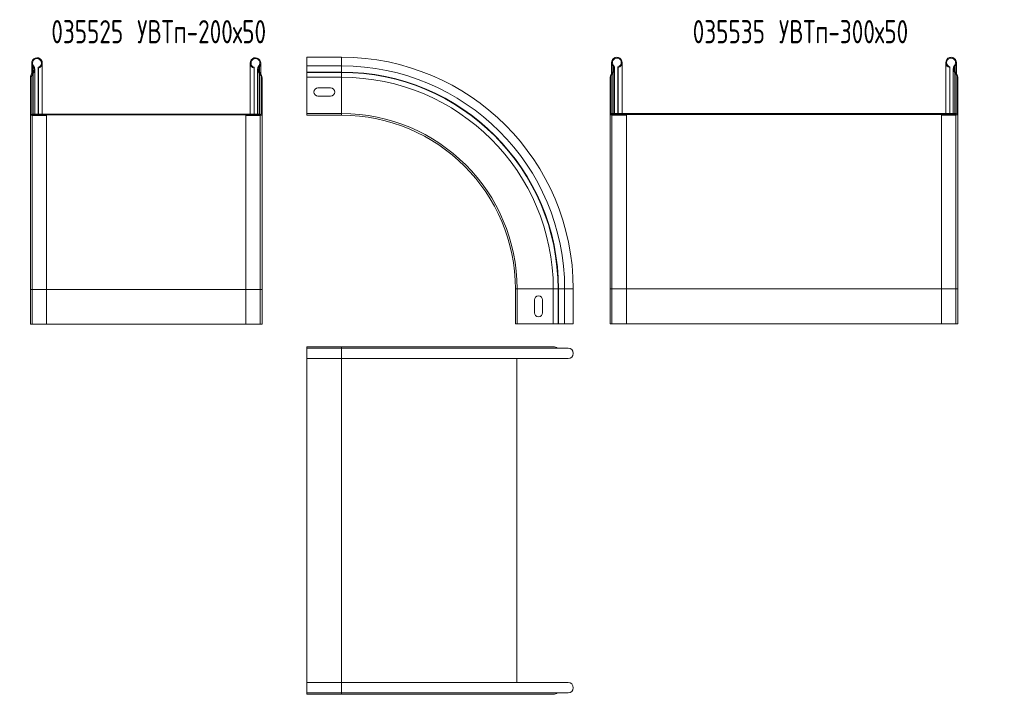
# Model space of a CAD drawing. Header units: millimetres. Extents: x -154 to 7742, y -776 to 345.
# Tile 4 of 6: x 1020 to 1870, y -667 to -84. Entities that reach past the tile are written whole.
import ezdxf

# ---------------------------------------------------------------- set-up
doc = ezdxf.new("R2010")
doc.units = ezdxf.units.MM
doc.styles.add('SLDTEXTSTYLE4', font='TXT', dxfattribs={"width": 0.7, "bigfont": 'bigfont'})

msp = doc.modelspace()

# ---------------------------------------------------------------- linework, layer by layer
at = {"color": 7, "linetype": 'Continuous', "lineweight": 15}
for p, q in [((1298.24, -116.8), (1268.24, -116.8)), ((1268.24, -124.25), (1268.24, -116.8)), ((1030.6, -121.74), (1030.6, -130.95)), ((1031.65, -124.65), (1032.19, -124.2)), ((1033.27, -165.79), (1033.27, -127.2)), ((1036.33, -126.14), (1036.15, -125.46)), ((1036.15, -125.46), (1036.15, -165.79)), ((1036.33, -126.14), (1036.33, -165.79)), ((1039.7, -165.79), (1039.7, -121.74)), ((1219.25, -121.74), (1219.25, -165.79)), ((1222.63, -126.14), (1222.81, -125.46)), ((1222.63, -165.79), (1222.63, -126.14)), ((1222.81, -165.79), (1222.81, -125.46)), ((1225.68, -127.2), (1225.68, -165.79)), ((1227.3, -124.65), (1226.77, -124.2)), ((1228.35, -130.95), (1228.35, -121.74)), ((1298.24, -124.25), (1268.24, -124.25)), ((1268.24, -129.56), (1268.24, -124.25)), ((1298.24, -129.56), (1298.24, -124.25)), ((1531.31, -121.35), (1531.31, -130.56)), ((1532.35, -124.25), (1532.89, -123.81)), ((1533.98, -165.4), (1533.98, -126.81)), ((1537.03, -125.74), (1536.85, -125.07)), ((1536.85, -125.07), (1536.85, -165.4)), ((1537.03, -125.74), (1537.03, -165.4)), ((1540.41, -165.4), (1540.41, -121.35)), ((1819.96, -121.35), (1819.96, -165.4)), ((1823.33, -125.74), (1823.51, -125.07)), ((1823.33, -165.4), (1823.33, -125.74)), ((1823.51, -165.4), (1823.51, -125.07)), ((1826.39, -126.81), (1826.39, -165.4)), ((1828.01, -124.25), (1827.47, -123.81)), ((1829.06, -130.56), (1829.06, -121.35)), ((1029.48, -134.45), (1030.18, -134.45)), ((1029.48, -165.69), (1029.48, -134.45)), ((1030.18, -165.69), (1030.18, -134.45)), ((1031.13, -130.32), (1031.47, -129.96)), ((1031.13, -130.32), (1031.64, -130.8)), ((1031.47, -129.96), (1031.98, -130.44)), ((1031.64, -130.8), (1031.98, -130.44)), ((1227.48, -129.96), (1226.98, -130.44)), ((1227.32, -130.8), (1226.98, -130.44)), ((1227.83, -130.32), (1227.32, -130.8)), ((1227.83, -130.32), (1227.48, -129.96)), ((1228.78, -165.69), (1228.78, -134.45)), ((1229.48, -134.45), (1228.78, -134.45)), ((1229.48, -165.69), (1229.48, -134.45)), ((1298.24, -129.56), (1268.24, -129.56)), ((1268.24, -129.93), (1268.24, -129.56)), ((1298.24, -129.93), (1268.24, -129.93)), ((1268.24, -134.06), (1268.24, -129.93)), ((1298.24, -134.06), (1268.24, -134.06)), ((1268.24, -165.3), (1268.24, -134.06)), ((1298.24, -129.93), (1298.24, -129.56)), ((1298.24, -134.06), (1298.24, -129.93)), ((1298.24, -165.3), (1298.24, -134.06)), ((1530.18, -134.06), (1530.88, -134.06)), ((1530.18, -165.3), (1530.18, -134.06)), ((1530.88, -165.3), (1530.88, -134.06)), ((1531.83, -129.93), (1532.18, -129.56)), ((1531.83, -129.93), (1532.34, -130.41)), ((1532.18, -129.56), (1532.68, -130.05)), ((1532.34, -130.41), (1532.68, -130.05)), ((1828.19, -129.56), (1827.68, -130.05)), ((1828.02, -130.41), (1827.68, -130.05)), ((1828.53, -129.93), (1828.02, -130.41)), ((1828.53, -129.93), (1828.19, -129.56)), ((1829.48, -165.3), (1829.48, -134.06)), ((1830.18, -134.06), (1829.48, -134.06)), ((1830.18, -165.3), (1830.18, -134.06)), ((1288.74, -143.3), (1277.74, -143.3)), ((1277.74, -150.3), (1288.74, -150.3)), ((1029.48, -165.69), (1030.18, -165.69)), ((1029.48, -165.69), (1029.48, -317.19)), ((1030.98, -165.79), (1030.98, -166.49)), ((1030.98, -165.79), (1227.98, -165.79)), ((1030.98, -166.49), (1227.98, -166.49)), ((1030.98, -167.19), (1030.98, -166.49)), ((1043.48, -166.49), (1030.98, -166.49)), ((1043.48, -167.19), (1030.98, -167.19)), ((1030.98, -167.19), (1030.98, -317.19)), ((1043.48, -167.19), (1043.48, -166.49)), ((1043.48, -167.19), (1043.48, -317.19)), ((1215.48, -166.49), (1227.98, -166.49)), ((1215.48, -167.19), (1215.48, -166.49)), ((1215.48, -167.19), (1227.98, -167.19)), ((1215.48, -317.19), (1215.48, -167.19)), ((1227.98, -165.79), (1227.98, -166.49)), ((1227.98, -167.19), (1227.98, -166.49)), ((1227.98, -317.19), (1227.98, -167.19)), ((1229.48, -165.69), (1228.78, -165.69)), ((1229.48, -317.19), (1229.48, -165.69)), ((1268.24, -166.8), (1268.24, -165.3)), ((1298.24, -165.3), (1268.24, -165.3)), ((1298.24, -166.8), (1268.24, -166.8)), ((1298.24, -166.8), (1298.24, -165.3)), ((1530.18, -165.3), (1530.88, -165.3)), ((1530.18, -165.3), (1530.18, -316.8)), ((1531.68, -165.4), (1531.68, -166.1)), ((1531.68, -165.4), (1828.68, -165.4)), ((1531.68, -166.1), (1828.68, -166.1)), ((1531.68, -166.8), (1531.68, -166.1)), ((1544.18, -166.1), (1531.68, -166.1)), ((1544.18, -166.8), (1531.68, -166.8)), ((1531.68, -166.8), (1531.68, -316.8)), ((1544.18, -166.8), (1544.18, -166.1)), ((1544.18, -166.8), (1544.18, -316.8)), ((1816.18, -166.1), (1828.68, -166.1)), ((1816.18, -166.8), (1816.18, -166.1)), ((1816.18, -166.8), (1828.68, -166.8)), ((1816.18, -316.8), (1816.18, -166.8)), ((1828.68, -165.4), (1828.68, -166.1)), ((1828.68, -166.8), (1828.68, -166.1)), ((1828.68, -316.8), (1828.68, -166.8)), ((1830.18, -165.3), (1829.48, -165.3)), ((1830.18, -316.8), (1830.18, -165.3)), ((1030.98, -317.19), (1029.48, -317.19)), ((1029.48, -317.19), (1029.48, -347.19)), ((1043.48, -317.19), (1030.98, -317.19)), ((1030.98, -317.19), (1030.98, -347.19)), ((1043.48, -317.19), (1043.48, -347.19)), ((1215.48, -317.19), (1227.98, -317.19)), ((1215.48, -347.19), (1215.48, -317.19)), ((1227.98, -317.19), (1229.48, -317.19)), ((1227.98, -347.19), (1227.98, -317.19)), ((1229.48, -347.19), (1229.48, -317.19)), ((1448.24, -346.8), (1448.24, -316.8)), ((1448.24, -316.8), (1449.74, -316.8)), ((1449.74, -346.8), (1449.74, -316.8)), ((1449.74, -316.8), (1480.98, -316.8)), ((1480.98, -346.8), (1480.98, -316.8)), ((1480.98, -316.8), (1485.12, -316.8)), ((1485.12, -346.8), (1485.12, -316.8)), ((1485.12, -316.8), (1485.48, -316.8)), ((1485.48, -346.8), (1485.48, -316.8)), ((1485.48, -316.8), (1490.79, -316.8)), ((1490.79, -346.8), (1490.79, -316.8)), ((1498.24, -346.8), (1498.24, -316.8)), ((1531.68, -316.8), (1530.18, -316.8)), ((1530.18, -316.8), (1530.18, -346.8)), ((1544.18, -316.8), (1531.68, -316.8)), ((1531.68, -316.8), (1531.68, -346.8)), ((1544.18, -316.8), (1544.18, -346.8)), ((1816.18, -316.8), (1828.68, -316.8)), ((1816.18, -346.8), (1816.18, -316.8)), ((1828.68, -316.8), (1830.18, -316.8)), ((1828.68, -346.8), (1828.68, -316.8)), ((1830.18, -346.8), (1830.18, -316.8)), ((1464.74, -326.3), (1464.74, -337.3)), ((1471.74, -337.3), (1471.74, -326.3)), ((1030.98, -347.19), (1029.48, -347.19)), ((1043.48, -347.19), (1030.98, -347.19)), ((1043.48, -347.19), (1215.48, -347.19)), ((1215.48, -347.19), (1227.98, -347.19)), ((1227.98, -347.19), (1229.48, -347.19)), ((1448.24, -346.8), (1449.74, -346.8)), ((1449.74, -346.8), (1480.98, -346.8)), ((1480.98, -346.8), (1485.12, -346.8)), ((1485.12, -346.8), (1485.48, -346.8)), ((1485.48, -346.8), (1490.79, -346.8)), ((1490.79, -346.8), (1498.24, -346.8)), ((1531.68, -346.8), (1530.18, -346.8)), ((1544.18, -346.8), (1531.68, -346.8)), ((1544.18, -346.8), (1816.18, -346.8)), ((1816.18, -346.8), (1828.68, -346.8)), ((1828.68, -346.8), (1830.18, -346.8)), ((1268.24, -366.67), (1268.24, -367.8)), ((1268.24, -366.67), (1298.24, -366.67)), ((1298.24, -367.8), (1268.24, -367.8)), ((1268.24, -367.8), (1268.24, -376.9)), ((1298.24, -366.67), (1480.98, -366.67)), ((1493.69, -367.8), (1298.24, -367.8)), ((1268.24, -376.9), (1298.24, -376.9)), ((1268.24, -376.9), (1268.24, -656.45)), ((1298.24, -376.9), (1493.69, -376.9)), ((1449.64, -376.9), (1449.64, -656.45)), ((1298.24, -656.45), (1268.24, -656.45)), ((1268.24, -665.55), (1268.24, -656.45)), ((1493.69, -656.45), (1298.24, -656.45)), ((1268.24, -665.55), (1298.24, -665.55)), ((1268.24, -666.67), (1268.24, -665.55)), ((1298.24, -666.67), (1268.24, -666.67)), ((1298.24, -665.55), (1493.69, -665.55)), ((1480.98, -666.67), (1298.24, -666.67))]:
    msp.add_line(p, q, dxfattribs=at)
at = {"color": 8, "linetype": 'Continuous', "lineweight": 15}
for p, q in [((1298.24, -124.25), (1298.24, -116.8)), ((1031.65, -124.65), (1031.65, -129.75)), ((1227.3, -129.75), (1227.3, -124.65)), ((1532.35, -124.25), (1532.35, -129.36)), ((1828.01, -129.36), (1828.01, -124.25)), ((1031.64, -130.8), (1031.64, -165.79)), ((1031.98, -130.44), (1031.98, -165.79)), ((1226.98, -165.79), (1226.98, -130.44)), ((1227.32, -165.79), (1227.32, -130.8)), ((1532.34, -130.41), (1532.34, -165.4)), ((1532.68, -130.05), (1532.68, -165.4)), ((1827.68, -165.4), (1827.68, -130.05)), ((1828.02, -165.4), (1828.02, -130.41)), ((1043.48, -317.19), (1215.48, -317.19)), ((1490.79, -316.8), (1498.24, -316.8)), ((1544.18, -316.8), (1816.18, -316.8)), ((1298.24, -366.67), (1298.24, -367.8)), ((1298.24, -367.8), (1298.24, -376.9)), ((1298.24, -376.9), (1298.24, -656.45)), ((1298.24, -665.55), (1298.24, -656.45)), ((1298.24, -666.67), (1298.24, -665.55))]:
    msp.add_line(p, q, dxfattribs=at)
at = {"color": 7, "linetype": 'Continuous', "lineweight": 15}
for centre, radius, start, end in [((1035.15, -121.74), 4.55, 285, 219.68246), ((1035.15, -121.74), 3.85, 285, 219.68246), ((1223.8, -121.74), 4.55, 320.31754, 255), ((1223.8, -121.74), 3.85, 320.31754, 255), ((1298.24, -316.8), 200, 0, 90), ((1535.86, -121.35), 4.55, 285, 219.68246), ((1535.86, -121.35), 3.85, 285, 219.68246), ((1824.51, -121.35), 4.55, 320.31754, 255), ((1824.51, -121.35), 3.85, 320.31754, 255), ((1028.57, -127.2), 4, 316.4642, 39.68246), ((1028.57, -127.2), 4.7, 316.4642, 39.68246), ((1230.38, -127.2), 4.7, 140.31754, 223.5358), ((1230.38, -127.2), 4, 140.31754, 223.5358), ((1298.24, -316.8), 192.54, 0, 90), ((1529.28, -126.81), 4, 316.4642, 39.68246), ((1529.28, -126.81), 4.7, 316.4642, 39.68246), ((1831.09, -126.81), 4.7, 140.31754, 223.5358), ((1831.09, -126.81), 4, 140.31754, 223.5358), ((1035.48, -134.45), 6, 136.4642, 180), ((1035.48, -134.45), 5.3, 136.4642, 180), ((1223.48, -134.45), 5.3, 0, 43.5358), ((1223.48, -134.45), 6, 0, 43.5358), ((1298.24, -316.8), 187.24, 0, 90), ((1298.24, -316.8), 186.87, 0, 90), ((1298.24, -316.8), 182.74, 0, 90), ((1536.18, -134.06), 6, 136.4642, 180), ((1536.18, -134.06), 5.3, 136.4642, 180), ((1824.18, -134.06), 5.3, 0, 43.5358), ((1824.18, -134.06), 6, 0, 43.5358), ((1277.74, -146.8), 3.5, 90, 270), ((1288.74, -146.8), 3.5, 270, 90), ((1030.98, -165.69), 1.5, 180, 270), ((1030.98, -165.69), 0.8, 180, 270), ((1227.98, -165.69), 1.5, 270, 0), ((1227.98, -165.69), 0.8, 270, 0), ((1298.24, -316.8), 151.5, 0, 90), ((1298.24, -316.8), 150, 0, 90), ((1531.68, -165.3), 1.5, 180, 270), ((1531.68, -165.3), 0.8, 180, 270), ((1828.68, -165.3), 1.5, 270, 0), ((1828.68, -165.3), 0.8, 270, 0), ((1468.24, -326.3), 3.5, 0, 180), ((1468.24, -337.3), 3.5, 180, 0), ((1480.98, -372.67), 6, 54.34091, 90), ((1493.69, -372.35), 4.55, 270, 90), ((1493.69, -661), 4.55, 270, 90), ((1480.98, -660.67), 6, 270, 305.65909)]:
    msp.add_arc(centre, radius, start, end, dxfattribs=at)

# ---------------------------------------------------------------- texts
at = {"color": 7, "linetype": 'Continuous', "lineweight": 0, "char_height": 20, "attachment_point": 1, "style": 'SLDTEXTSTYLE4'}
for s, insert in [('035515 \\M+18454\\M+18442\\M+18453\\M+18481-100\\M+1848750', (558.72, -84.71)), ('035525 \\M+18454\\M+18442\\M+18453\\M+18481-200\\M+1848750', (1047.53, -84.71)), ('035535 \\M+18454\\M+18442\\M+18453\\M+18481-300\\M+1848750', (1601.38, -84.71))]:
    msp.add_mtext(s, dxfattribs=dict(at, insert=insert))

doc.saveas('drawing.dxf')
